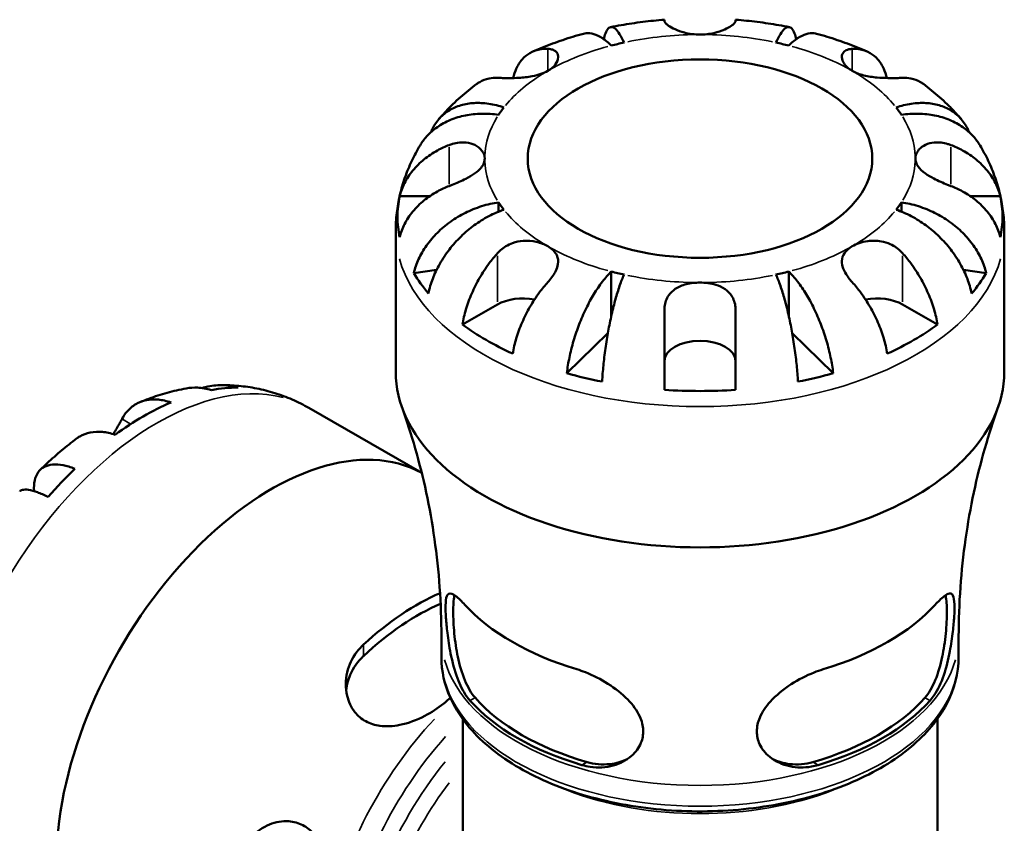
# Model space of a CAD drawing. Header units: inches. Extents: x 0.1 to 36.2, y -4.8 to 24.8.
# Tile 12 of 12: x 30.6 to 33.6, y 22.4 to 24.8. Entities that reach past the tile are written whole.
import ezdxf

# ---------------------------------------------------------------- set-up
doc = ezdxf.new("R2010")
doc.units = ezdxf.units.IN
doc.header["$MEASUREMENT"] = 0
doc.layers.add('Visible (ANSI)', color=7, linetype='Continuous', lineweight=50)
doc.layers.add('Visible Narrow (ANSI)', color=7, linetype='Continuous', lineweight=35)

msp = doc.modelspace()

# ---------------------------------------------------------------- linework, layer by layer
at = {"layer": 'Visible (ANSI)'}
for p, q in [((32.5925, 24.8401), (32.5925, 24.8443)), ((32.8088, 24.8443), (32.8088, 24.8401)), ((31.7875, 24.3076), (31.8785, 24.3076)), ((33.5228, 24.3076), (33.6138, 24.3076)), ((32.0882, 24.2892), (32.0882, 24.261)), ((33.3131, 24.2892), (33.3131, 24.261)), ((31.7756, 23.7732), (31.7756, 24.2011)), ((33.6256, 23.7732), (33.6256, 24.2011)), ((31.8999, 24.0842), (31.8306, 24.0739)), ((32.431, 24.0788), (32.431, 23.9441)), ((32.9703, 24.0788), (32.9703, 23.9441)), ((33.5707, 24.0739), (33.5014, 24.0842)), ((31.9785, 23.9175), (32.0848, 23.9788)), ((33.3165, 23.9788), (33.4228, 23.9175)), ((32.5925, 23.7195), (32.5925, 23.9617)), ((32.8088, 23.9617), (32.8088, 23.7195)), ((32.4205, 23.8916), (32.2959, 23.7699)), ((33.1054, 23.7699), (32.9808, 23.8916)), ((31.5119, 23.6643), (31.8546, 23.4669)), ((31.9144, 22.9068), (31.9144, 22.9698)), ((33.4869, 22.9068), (33.4869, 22.9698)), ((31.9791, 22.3294), (31.9791, 22.7191)), ((33.4221, 22.3294), (33.4221, 22.7191))]:
    msp.add_line(p, q, dxfattribs=at)
for centre, major_axis, ratio, start_param, end_param in [((32.7006, 24.4222), (-0.6545, 0), 0.575862, 5.073083, 5.137094), ((32.7006, 24.4222), (-0.6545, 0), 0.575862, 4.287684, 4.351695), ((32.7006, 24.4222), (-0.6545, 0), 0.575862, 5.858481, 5.922492), ((32.7006, 24.4222), (0.6545, 0), 0.575862, 0.360694, 0.424705), ((32.7006, 24.2453), (-0.9195, 0), 0.575862, 6.165256, 6.401115), ((32.7006, 24.2453), (0.9195, 0), 0.575862, 6.165256, 6.401115), ((32.7006, 24.4222), (-0.6545, 0), 0.575862, 0.360694, 0.424705), ((32.7006, 24.4222), (0.6545, 0), 0.575862, 5.858481, 5.922492), ((32.7006, 24.2453), (-0.9195, 0), 0.575862, 0.329604, 0.455794), ((32.7006, 24.4222), (0.6545, 0), 0.575862, 4.287684, 4.351695), ((32.7006, 24.4222), (0.6545, 0), 0.575862, 5.073083, 5.137094), ((32.7006, 24.2453), (0.9195, 0), 0.575862, 5.827392, 5.953581), ((32.1613, 23.9347), (0.1082, 0), 0.575862, 1.23108, 2.356194), ((33.24, 23.9347), (0.1082, 0), 0.575862, 0.785398, 1.910513), ((32.7006, 24.2453), (-0.9195, 0), 0.575862, 0.667469, 0.903327), ((32.7006, 24.2453), (-0.9195, 0), 0.575862, 2.238265, 2.474124), ((32.7006, 23.8061), (-0.1082, 0), 0.575862, 3.141593, 6.283185), ((32.7006, 23.7732), (-0.925, 0), 0.575862, 0, 3.141593), ((32.7006, 24.2453), (-0.9195, 0), 0.575862, 1.115003, 1.241192), ((32.7006, 24.2453), (-0.9195, 0), 0.575862, 1.900401, 2.02659), ((31.0077, 22.8872), (0.4586, 0.7963), 0.578093, 0.323078, 0.458452), ((32.7006, 24.2453), (-0.9195, 0), 0.575862, 1.452867, 1.688726), ((31.0077, 22.8872), (-0.4586, -0.7963), 0.578093, 3.793641, 4.056473), ((31.3987, 22.6621), (0.4616, 0.8016), 0.578093, 0.012158, 3.34209), ((31.0077, 22.8872), (-0.4586, -0.7963), 0.578093, 4.250069, 4.385443), ((31.8406, 22.4076), (0.4022, 0.6983), 0.578093, 0.660847, 1.073406), ((31.8406, 22.4076), (0.3819, 0.6632), 0.578093, 0.650975, 1.089256), ((32.7006, 23.2816), (0.8068, 0), 0.575862, 3.623823, 4.230159), ((32.7006, 23.2816), (0.8068, 0), 0.575862, 5.194619, 5.800955), ((32.0998, 22.2584), (-0.3924, -0.6814), 0.578093, 4.213578, 4.222438), ((32.7006, 22.9819), (-0.7653, 0), 0.575862, 0.465224, 1.105573), ((32.7006, 22.9819), (-0.7653, 0), 0.575862, 2.03602, 2.676369), ((32.7006, 22.9819), (-0.7863, 0), 0.575862, 0.474057, 1.09674), ((32.7006, 22.9819), (-0.7863, 0), 0.575862, 2.044853, 2.667536)]:
    msp.add_ellipse(centre, major_axis=major_axis, ratio=ratio, start_param=start_param, end_param=end_param, dxfattribs=at)
msp.add_ellipse((32.7006, 24.4222), major_axis=(0.5236, 0), ratio=0.575862, dxfattribs=at)
for points, knots in [([(32.5925, 24.8443), (32.5814, 24.8435), (32.5704, 24.8425), (32.5484, 24.8402), (32.5374, 24.839), (32.5155, 24.8362), (32.5046, 24.8347), (32.4829, 24.8314), (32.472, 24.8296), (32.4504, 24.8258), (32.4397, 24.8238), (32.4289, 24.8216)], [2.4899594, 2.4899594, 2.4899594, 2.4899594, 2.5310657, 2.5310657, 2.572172, 2.572172, 2.6132783, 2.6132783, 2.6543846, 2.6543846, 2.6954909, 2.6954909, 2.6954909, 2.6954909]), ([(32.9724, 24.8216), (32.9616, 24.8238), (32.9509, 24.8258), (32.9293, 24.8296), (32.9184, 24.8314), (32.8967, 24.8347), (32.8858, 24.8362), (32.8639, 24.839), (32.8529, 24.8402), (32.8309, 24.8425), (32.8199, 24.8435), (32.8088, 24.8443)], [2.016898, 2.016898, 2.016898, 2.016898, 2.0580044, 2.0580044, 2.0991107, 2.0991107, 2.140217, 2.140217, 2.1813233, 2.1813233, 2.2224296, 2.2224296, 2.2224296, 2.2224296]), ([(32.4081, 24.7849), (32.4095, 24.7914), (32.4112, 24.7974), (32.4156, 24.8092), (32.4186, 24.8141), (32.4245, 24.8202), (32.428, 24.822), (32.4356, 24.8216), (32.4397, 24.8195), (32.4474, 24.8127), (32.4519, 24.8073), (32.4608, 24.7931), (32.4654, 24.7842), (32.4697, 24.7749)], [0.2861255, 0.2861255, 0.2861255, 0.2861255, 0.381276, 0.381276, 0.5084936, 0.5084936, 0.6360304, 0.6360304, 0.7635673, 0.7635673, 0.8915914, 0.8915914, 1.0196155, 1.0196155, 1.0196155, 1.0196155]), ([(32.7006, 24.7991), (32.6927, 24.7991), (32.6848, 24.7996), (32.6687, 24.8017), (32.6607, 24.8033), (32.6425, 24.808), (32.6329, 24.8115), (32.6167, 24.8188), (32.6102, 24.8225), (32.6016, 24.8284), (32.5988, 24.8307), (32.5947, 24.8348), (32.5935, 24.8366), (32.5926, 24.8389), (32.5925, 24.8395), (32.5925, 24.8401)], [0, 0, 0, 0, 0.0605809, 0.0605809, 0.1253161, 0.1253161, 0.2148329, 0.2148329, 0.2996129, 0.2996129, 0.3587788, 0.3587788, 0.416121, 0.416121, 0.4421601, 0.4421601, 0.4421601, 0.4421601]), ([(32.8088, 24.8401), (32.8088, 24.8395), (32.8087, 24.8387), (32.8077, 24.8364), (32.8063, 24.8345), (32.8021, 24.8304), (32.7992, 24.828), (32.7904, 24.8221), (32.7838, 24.8184), (32.7663, 24.8106), (32.7549, 24.8066), (32.7291, 24.8008), (32.715, 24.7991), (32.7006, 24.7991)], [-0.4426933, -0.4426933, -0.4426933, -0.4426933, -0.4134358, -0.4134358, -0.356428, -0.356428, -0.2966362, -0.2966362, -0.2128548, -0.2128548, -0.1090118, -0.1090118, 0, 0, 0, 0]), ([(32.9316, 24.7749), (32.9359, 24.7842), (32.9404, 24.7931), (32.9494, 24.8073), (32.9539, 24.8127), (32.9616, 24.8195), (32.9657, 24.8216), (32.9733, 24.822), (32.9768, 24.8202), (32.9827, 24.8141), (32.9857, 24.8092), (32.9901, 24.7974), (32.9918, 24.7914), (32.9932, 24.7849)], [3.0637484, 3.0637484, 3.0637484, 3.0637484, 3.1917725, 3.1917725, 3.3197966, 3.3197966, 3.4473335, 3.4473335, 3.5748703, 3.5748703, 3.7020879, 3.7020879, 3.7972384, 3.7972384, 3.7972384, 3.7972384]), ([(32.3461, 24.8018), (32.3355, 24.7989), (32.3249, 24.7958), (32.304, 24.7894), (32.2936, 24.786), (32.2729, 24.7791), (32.2626, 24.7754), (32.2423, 24.7679), (32.2321, 24.764), (32.2121, 24.7558), (32.2021, 24.7516), (32.1923, 24.7473)], [2.8027822, 2.8027822, 2.8027822, 2.8027822, 2.8445316, 2.8445316, 2.886281, 2.886281, 2.9280304, 2.9280304, 2.9697798, 2.9697798, 3.0115292, 3.0115292, 3.0115292, 3.0115292]), ([(32.431, 24.7656), (32.4224, 24.774), (32.4131, 24.7817), (32.3949, 24.7938), (32.3859, 24.798), (32.3702, 24.8029), (32.362, 24.804), (32.3514, 24.803), (32.3487, 24.8025), (32.3461, 24.8018)], [3.0637484, 3.0637484, 3.0637484, 3.0637484, 3.1917725, 3.1917725, 3.3197966, 3.3197966, 3.4473335, 3.4473335, 3.4937928, 3.4937928, 3.4937928, 3.4937928]), ([(33.0552, 24.8018), (33.0526, 24.8025), (33.0499, 24.803), (33.0393, 24.804), (33.0311, 24.8029), (33.0154, 24.798), (33.0064, 24.7938), (32.9882, 24.7817), (32.9789, 24.774), (32.9703, 24.7656)], [0.5895711, 0.5895711, 0.5895711, 0.5895711, 0.6360304, 0.6360304, 0.7635673, 0.7635673, 0.8915914, 0.8915914, 1.0196155, 1.0196155, 1.0196155, 1.0196155]), ([(33.209, 24.7473), (33.1992, 24.7516), (33.1892, 24.7558), (33.1692, 24.764), (33.159, 24.7679), (33.1387, 24.7754), (33.1284, 24.7791), (33.1077, 24.786), (33.0973, 24.7894), (33.0764, 24.7958), (33.0658, 24.7989), (33.0552, 24.8018)], [1.7008598, 1.7008598, 1.7008598, 1.7008598, 1.7426092, 1.7426092, 1.7843586, 1.7843586, 1.826108, 1.826108, 1.8678574, 1.8678574, 1.9096068, 1.9096068, 1.9096068, 1.9096068]), ([(32.1327, 24.667), (32.1352, 24.6775), (32.1384, 24.687), (32.1467, 24.7052), (32.1527, 24.715), (32.1671, 24.7314), (32.1754, 24.7381), (32.1922, 24.7478), (32.2022, 24.7516), (32.221, 24.7552), (32.2295, 24.7558), (32.2378, 24.7555)], [0.1495119, 0.1495119, 0.1495119, 0.1495119, 0.2536482, 0.2536482, 0.3809202, 0.3809202, 0.5081921, 0.5081921, 0.6362254, 0.6362254, 0.7316612, 0.7316612, 0.7316612, 0.7316612]), ([(32.2378, 24.7555), (32.2407, 24.7554), (32.2434, 24.7552), (32.25, 24.754), (32.2536, 24.7528), (32.2602, 24.7494), (32.263, 24.7472), (32.2682, 24.7404), (32.2697, 24.7354), (32.2693, 24.7233), (32.2665, 24.716), (32.2559, 24.7015), (32.2479, 24.6946), (32.2378, 24.6887)], [-0.4398235, -0.4398235, -0.4398235, -0.4398235, -0.4063078, -0.4063078, -0.353671, -0.353671, -0.2963084, -0.2963084, -0.2119376, -0.2119376, -0.1088504, -0.1088504, 0, 0, 0, 0]), ([(33.1635, 24.6887), (33.1573, 24.6923), (33.152, 24.6962), (33.1427, 24.7049), (33.139, 24.7097), (33.1324, 24.7218), (33.131, 24.729), (33.1331, 24.7401), (33.1354, 24.7442), (33.1426, 24.7507), (33.1474, 24.7529), (33.1563, 24.755), (33.1598, 24.7554), (33.1635, 24.7555)], [0, 0, 0, 0, 0.06597, 0.06597, 0.1359358, 0.1359358, 0.2409878, 0.2409878, 0.3202403, 0.3202403, 0.3982759, 0.3982759, 0.4425376, 0.4425376, 0.4425376, 0.4425376]), ([(33.1635, 24.7555), (33.1718, 24.7558), (33.1803, 24.7552), (33.1991, 24.7516), (33.2091, 24.7478), (33.2259, 24.7381), (33.2342, 24.7314), (33.2486, 24.715), (33.2546, 24.7052), (33.2629, 24.687), (33.2661, 24.6775), (33.2686, 24.667)], [3.3710401, 3.3710401, 3.3710401, 3.3710401, 3.4664759, 3.4664759, 3.5945092, 3.5945092, 3.7217811, 3.7217811, 3.849053, 3.849053, 3.9531894, 3.9531894, 3.9531894, 3.9531894]), ([(32.0848, 24.6674), (32.0765, 24.6677), (32.068, 24.6671), (32.0492, 24.6635), (32.0392, 24.6597), (32.0278, 24.6531), (32.0248, 24.6511), (32.0218, 24.649)], [3.3710416, 3.3710416, 3.3710416, 3.3710416, 3.4664774, 3.4664774, 3.5945107, 3.5945107, 3.6399791, 3.6399791, 3.6399791, 3.6399791]), ([(32.2378, 24.6887), (32.2316, 24.6851), (32.2246, 24.682), (32.2088, 24.6765), (32.1999, 24.6742), (32.1772, 24.6699), (32.1632, 24.6685), (32.14, 24.6672), (32.1309, 24.6669), (32.1159, 24.6668), (32.1099, 24.6669), (32.0983, 24.6671), (32.0929, 24.6672), (32.0869, 24.6674), (32.0859, 24.6674), (32.0848, 24.6674)], [-1.9083114, -1.9083114, -1.9083114, -1.9083114, -1.8410665, -1.8410665, -1.767715, -1.767715, -1.6603296, -1.6603296, -1.5872685, -1.5872685, -1.5326102, -1.5326102, -1.476028, -1.476028, -1.4636078, -1.4636078, -1.4636078, -1.4636078]), ([(33.3165, 24.6674), (33.3108, 24.6672), (33.3045, 24.6671), (33.2895, 24.6668), (33.2808, 24.6668), (33.2612, 24.6672), (33.2505, 24.6676), (33.2256, 24.6698), (33.2118, 24.6718), (33.1856, 24.6783), (33.1736, 24.6829), (33.1635, 24.6887)], [-0.4427567, -0.4427567, -0.4427567, -0.4427567, -0.3756506, -0.3756506, -0.2995234, -0.2995234, -0.2159093, -0.2159093, -0.1090873, -0.1090873, 0, 0, 0, 0]), ([(33.3795, 24.649), (33.3765, 24.6511), (33.3735, 24.6531), (33.3621, 24.6597), (33.3521, 24.6635), (33.3333, 24.6671), (33.3248, 24.6677), (33.3165, 24.6674)], [0.4627237, 0.4627237, 0.4627237, 0.4627237, 0.5081921, 0.5081921, 0.6362254, 0.6362254, 0.7316612, 0.7316612, 0.7316612, 0.7316612]), ([(32.0218, 24.649), (32.0134, 24.6427), (32.005, 24.6362), (31.9886, 24.6229), (31.9805, 24.6161), (31.9647, 24.602), (31.9569, 24.5948), (31.9416, 24.58), (31.9341, 24.5724), (31.9195, 24.5567), (31.9124, 24.5487), (31.9054, 24.5405)], [3.267928, 3.267928, 3.267928, 3.267928, 3.309193, 3.309193, 3.350458, 3.350458, 3.391723, 3.391723, 3.432988, 3.432988, 3.474253, 3.474253, 3.474253, 3.474253]), ([(33.4959, 24.5405), (33.4889, 24.5487), (33.4818, 24.5567), (33.4672, 24.5724), (33.4597, 24.58), (33.4444, 24.5948), (33.4366, 24.602), (33.4208, 24.6161), (33.4127, 24.6229), (33.3963, 24.6362), (33.3879, 24.6427), (33.3795, 24.649)], [1.238136, 1.238136, 1.238136, 1.238136, 1.279401, 1.279401, 1.320666, 1.320666, 1.361931, 1.361931, 1.403196, 1.403196, 1.444461, 1.444461, 1.444461, 1.444461]), ([(31.8827, 24.5027), (31.8843, 24.5067), (31.8861, 24.5106), (31.8935, 24.525), (31.9009, 24.5358), (31.9183, 24.5546), (31.9284, 24.5626), (31.9488, 24.575), (31.961, 24.5805), (31.9871, 24.5882), (32.0012, 24.5904), (32.0279, 24.5918), (32.043, 24.5911), (32.074, 24.5865), (32.0898, 24.5824), (32.1043, 24.5775)], [0.2107058, 0.2107058, 0.2107058, 0.2107058, 0.2540584, 0.2540584, 0.381276, 0.381276, 0.5084936, 0.5084936, 0.6360304, 0.6360304, 0.7635673, 0.7635673, 0.8915914, 0.8915914, 1.0196155, 1.0196155, 1.0196155, 1.0196155]), ([(33.297, 24.5775), (33.3115, 24.5824), (33.3273, 24.5865), (33.3583, 24.5911), (33.3734, 24.5918), (33.4001, 24.5904), (33.4142, 24.5882), (33.4403, 24.5805), (33.4525, 24.575), (33.4729, 24.5626), (33.483, 24.5546), (33.5004, 24.5358), (33.5078, 24.525), (33.5152, 24.5106), (33.517, 24.5067), (33.5186, 24.5027)], [3.0637481, 3.0637481, 3.0637481, 3.0637481, 3.1917723, 3.1917723, 3.3197964, 3.3197964, 3.4473332, 3.4473332, 3.57487, 3.57487, 3.7020877, 3.7020877, 3.8293053, 3.8293053, 3.8726578, 3.8726578, 3.8726578, 3.8726578]), ([(32.0882, 24.5552), (32.072, 24.5577), (32.0542, 24.559), (32.0194, 24.5583), (32.0024, 24.5564), (31.9724, 24.5504), (31.9566, 24.5458), (31.9272, 24.5336), (31.9136, 24.526), (31.8907, 24.5101), (31.8793, 24.5003), (31.8618, 24.4809), (31.855, 24.4716), (31.8495, 24.4624)], [3.0637481, 3.0637481, 3.0637481, 3.0637481, 3.1917723, 3.1917723, 3.3197964, 3.3197964, 3.4473332, 3.4473332, 3.57487, 3.57487, 3.7020877, 3.7020877, 3.8020397, 3.8020397, 3.8020397, 3.8020397]), ([(33.5518, 24.4624), (33.5463, 24.4716), (33.5395, 24.4809), (33.522, 24.5003), (33.5106, 24.5101), (33.4877, 24.526), (33.4741, 24.5336), (33.4447, 24.5458), (33.4289, 24.5504), (33.3989, 24.5564), (33.3819, 24.5583), (33.3471, 24.559), (33.3293, 24.5577), (33.3131, 24.5552)], [0.2813239, 0.2813239, 0.2813239, 0.2813239, 0.381276, 0.381276, 0.5084936, 0.5084936, 0.6360304, 0.6360304, 0.7635673, 0.7635673, 0.8915914, 0.8915914, 1.0196155, 1.0196155, 1.0196155, 1.0196155]), ([(31.8495, 24.4624), (31.8404, 24.4472), (31.832, 24.4314), (31.8166, 24.3988), (31.8097, 24.3821), (31.7977, 24.3476), (31.7925, 24.3299), (31.7842, 24.2939), (31.781, 24.2755), (31.7767, 24.2385), (31.7756, 24.2198), (31.7756, 24.2011)], [3.5957294, 3.5957294, 3.5957294, 3.5957294, 3.6619817, 3.6619817, 3.728234, 3.728234, 3.7944863, 3.7944863, 3.8607385, 3.8607385, 3.9269908, 3.9269908, 3.9269908, 3.9269908]), ([(31.7875, 24.3076), (31.7911, 24.3217), (31.7964, 24.3355), (31.809, 24.3604), (31.8175, 24.3736), (31.8378, 24.3983), (31.8496, 24.4098), (31.8734, 24.4291), (31.8875, 24.4388), (31.9142, 24.4532), (31.9261, 24.4587), (31.9379, 24.4632)], [0.1303408, 0.1303408, 0.1303408, 0.1303408, 0.2536482, 0.2536482, 0.3809202, 0.3809202, 0.5081921, 0.5081921, 0.6362254, 0.6362254, 0.7316612, 0.7316612, 0.7316612, 0.7316612]), ([(31.9379, 24.4632), (31.9414, 24.4646), (31.9449, 24.4657), (31.9553, 24.4688), (31.9622, 24.4701), (31.9761, 24.4716), (31.9831, 24.4716), (31.9993, 24.4699), (32.008, 24.4674), (32.025, 24.4593), (32.0325, 24.4531), (32.0433, 24.4386), (32.0461, 24.4305), (32.0461, 24.4222)], [-0.4426933, -0.4426933, -0.4426933, -0.4426933, -0.4134358, -0.4134358, -0.356428, -0.356428, -0.2966362, -0.2966362, -0.2128548, -0.2128548, -0.1090118, -0.1090118, 0, 0, 0, 0]), ([(33.3552, 24.4222), (33.3552, 24.4268), (33.3561, 24.4314), (33.3596, 24.4406), (33.3625, 24.4451), (33.3714, 24.4552), (33.3782, 24.4603), (33.3942, 24.4677), (33.403, 24.4701), (33.4193, 24.4716), (33.4262, 24.4715), (33.4402, 24.4699), (33.4471, 24.4685), (33.4572, 24.4655), (33.4603, 24.4644), (33.4634, 24.4632)], [0, 0, 0, 0, 0.0605809, 0.0605809, 0.1253161, 0.1253161, 0.2148329, 0.2148329, 0.2996129, 0.2996129, 0.3587788, 0.3587788, 0.416121, 0.416121, 0.4421601, 0.4421601, 0.4421601, 0.4421601]), ([(33.4634, 24.4632), (33.4752, 24.4587), (33.4871, 24.4532), (33.5138, 24.4388), (33.5279, 24.4291), (33.5517, 24.4098), (33.5635, 24.3983), (33.5838, 24.3736), (33.5923, 24.3604), (33.6049, 24.3355), (33.6102, 24.3217), (33.6138, 24.3076)], [3.3710417, 3.3710417, 3.3710417, 3.3710417, 3.4664774, 3.4664774, 3.5945107, 3.5945107, 3.7217827, 3.7217827, 3.8490546, 3.8490546, 3.972362, 3.972362, 3.972362, 3.972362]), ([(33.6256, 24.2011), (33.6256, 24.2198), (33.6246, 24.2385), (33.6203, 24.2755), (33.6171, 24.2939), (33.6088, 24.3299), (33.6036, 24.3476), (33.5916, 24.3821), (33.5847, 24.3988), (33.5693, 24.4314), (33.5609, 24.4472), (33.5518, 24.4624)], [0.7853982, 0.7853982, 0.7853982, 0.7853982, 0.8516504, 0.8516504, 0.9179027, 0.9179027, 0.984155, 0.984155, 1.0504073, 1.0504073, 1.1166596, 1.1166596, 1.1166596, 1.1166596]), ([(32.0461, 24.4222), (32.0461, 24.4176), (32.0452, 24.4131), (32.0417, 24.4038), (32.0388, 24.3991), (32.0299, 24.3883), (32.0231, 24.3823), (32.0071, 24.3711), (31.9983, 24.3659), (31.982, 24.3575), (31.9751, 24.3542), (31.9611, 24.348), (31.9542, 24.345), (31.9441, 24.341), (31.941, 24.3398), (31.9379, 24.3386)], [0, 0, 0, 0, 0.0605809, 0.0605809, 0.1253161, 0.1253161, 0.2148329, 0.2148329, 0.2996129, 0.2996129, 0.3587788, 0.3587788, 0.416121, 0.416121, 0.4421601, 0.4421601, 0.4421601, 0.4421601]), ([(33.4634, 24.3386), (33.4599, 24.3399), (33.4564, 24.3413), (33.446, 24.3455), (33.4391, 24.3484), (33.4252, 24.3547), (33.4182, 24.3581), (33.402, 24.3665), (33.3933, 24.3716), (33.3763, 24.3837), (33.3688, 24.3907), (33.358, 24.4059), (33.3552, 24.414), (33.3552, 24.4222)], [-0.4426933, -0.4426933, -0.4426933, -0.4426933, -0.4134358, -0.4134358, -0.356428, -0.356428, -0.2966362, -0.2966362, -0.2128548, -0.2128548, -0.1090118, -0.1090118, 0, 0, 0, 0]), ([(31.9379, 24.3386), (31.9261, 24.3341), (31.9142, 24.3286), (31.8875, 24.3142), (31.8734, 24.3045), (31.8496, 24.2852), (31.8378, 24.2737), (31.8175, 24.249), (31.809, 24.2358), (31.7964, 24.2109), (31.7911, 24.1971), (31.7875, 24.183)], [3.3710401, 3.3710401, 3.3710401, 3.3710401, 3.4664759, 3.4664759, 3.5945092, 3.5945092, 3.7217811, 3.7217811, 3.849053, 3.849053, 3.9723605, 3.9723605, 3.9723605, 3.9723605]), ([(33.6138, 24.183), (33.6102, 24.1971), (33.6049, 24.2109), (33.5923, 24.2358), (33.5838, 24.249), (33.5635, 24.2737), (33.5517, 24.2852), (33.5279, 24.3045), (33.5138, 24.3142), (33.4871, 24.3286), (33.4752, 24.3341), (33.4634, 24.3386)], [0.1303408, 0.1303408, 0.1303408, 0.1303408, 0.2536482, 0.2536482, 0.3809202, 0.3809202, 0.5081921, 0.5081921, 0.6362254, 0.6362254, 0.7316612, 0.7316612, 0.7316612, 0.7316612]), ([(31.8306, 24.0739), (31.834, 24.0886), (31.8392, 24.1032), (31.8514, 24.1299), (31.8597, 24.1444), (31.8793, 24.1721), (31.8907, 24.1852), (31.9136, 24.208), (31.9272, 24.2196), (31.9566, 24.2405), (31.9724, 24.2498), (32.0024, 24.2648), (32.0194, 24.2718), (32.0542, 24.2828), (32.072, 24.2868), (32.0882, 24.2892)], [0.1303364, 0.1303364, 0.1303364, 0.1303364, 0.2540584, 0.2540584, 0.381276, 0.381276, 0.5084936, 0.5084936, 0.6360304, 0.6360304, 0.7635673, 0.7635673, 0.8915914, 0.8915914, 1.0196155, 1.0196155, 1.0196155, 1.0196155]), ([(33.3131, 24.2892), (33.3293, 24.2868), (33.3471, 24.2828), (33.3819, 24.2718), (33.3989, 24.2648), (33.4289, 24.2498), (33.4447, 24.2405), (33.4741, 24.2196), (33.4877, 24.208), (33.5106, 24.1852), (33.522, 24.1721), (33.5416, 24.1444), (33.5499, 24.1299), (33.5621, 24.1032), (33.5672, 24.0886), (33.5707, 24.0739)], [3.0637484, 3.0637484, 3.0637484, 3.0637484, 3.1917725, 3.1917725, 3.3197966, 3.3197966, 3.4473335, 3.4473335, 3.5748703, 3.5748703, 3.7020879, 3.7020879, 3.8293055, 3.8293055, 3.9530275, 3.9530275, 3.9530275, 3.9530275]), ([(32.1043, 24.2669), (32.0898, 24.262), (32.074, 24.2553), (32.043, 24.239), (32.0279, 24.2293), (32.0012, 24.2098), (31.9871, 24.1981), (31.961, 24.1727), (31.9488, 24.159), (31.9284, 24.1327), (31.9183, 24.1178), (31.9009, 24.0872), (31.8935, 24.0714), (31.8826, 24.0429), (31.878, 24.0275), (31.875, 24.0122)], [3.0637484, 3.0637484, 3.0637484, 3.0637484, 3.1917725, 3.1917725, 3.3197966, 3.3197966, 3.4473335, 3.4473335, 3.5748703, 3.5748703, 3.7020879, 3.7020879, 3.8293055, 3.8293055, 3.9530275, 3.9530275, 3.9530275, 3.9530275]), ([(33.5263, 24.0122), (33.5233, 24.0275), (33.5186, 24.0429), (33.5078, 24.0714), (33.5004, 24.0872), (33.483, 24.1178), (33.4729, 24.1327), (33.4525, 24.159), (33.4403, 24.1727), (33.4142, 24.1981), (33.4001, 24.2098), (33.3734, 24.2293), (33.3583, 24.239), (33.3273, 24.2553), (33.3115, 24.262), (33.297, 24.2669)], [0.1303364, 0.1303364, 0.1303364, 0.1303364, 0.2540584, 0.2540584, 0.381276, 0.381276, 0.5084936, 0.5084936, 0.6360304, 0.6360304, 0.7635673, 0.7635673, 0.8915914, 0.8915914, 1.0196155, 1.0196155, 1.0196155, 1.0196155]), ([(32.0848, 24.1344), (32.0877, 24.1376), (32.0907, 24.1406), (32.099, 24.148), (32.1045, 24.1521), (32.1167, 24.1595), (32.1235, 24.1628), (32.1411, 24.1691), (32.152, 24.1713), (32.1766, 24.1731), (32.19, 24.1719), (32.2157, 24.1662), (32.2277, 24.1615), (32.2378, 24.1557)], [-0.4398235, -0.4398235, -0.4398235, -0.4398235, -0.4063078, -0.4063078, -0.353671, -0.353671, -0.2963084, -0.2963084, -0.2119376, -0.2119376, -0.1088504, -0.1088504, 0, 0, 0, 0]), ([(32.2378, 24.1557), (32.2441, 24.1521), (32.2495, 24.1481), (32.259, 24.1389), (32.2628, 24.1338), (32.2693, 24.12), (32.2704, 24.1112), (32.2678, 24.0951), (32.2656, 24.0883), (32.2598, 24.0762), (32.2567, 24.071), (32.2495, 24.0604), (32.2454, 24.055), (32.2399, 24.0486), (32.2389, 24.0474), (32.2378, 24.0463)], [-1.9083114, -1.9083114, -1.9083114, -1.9083114, -1.8410665, -1.8410665, -1.767715, -1.767715, -1.6603296, -1.6603296, -1.5872685, -1.5872685, -1.5326102, -1.5326102, -1.476028, -1.476028, -1.4636078, -1.4636078, -1.4636078, -1.4636078]), ([(33.1635, 24.0463), (33.1606, 24.0495), (33.1579, 24.0527), (33.1513, 24.0611), (33.1477, 24.0662), (33.1411, 24.0769), (33.1383, 24.0825), (33.1331, 24.0959), (33.1316, 24.1036), (33.132, 24.1197), (33.1348, 24.1278), (33.1454, 24.143), (33.1534, 24.1499), (33.1635, 24.1557)], [-0.4398235, -0.4398235, -0.4398235, -0.4398235, -0.4063078, -0.4063078, -0.353671, -0.353671, -0.2963084, -0.2963084, -0.2119376, -0.2119376, -0.1088504, -0.1088504, 0, 0, 0, 0]), ([(33.1635, 24.1557), (33.1697, 24.1593), (33.1767, 24.1624), (33.1925, 24.1678), (33.2014, 24.17), (33.2241, 24.173), (33.2381, 24.1729), (33.2613, 24.1687), (33.2704, 24.1659), (33.2854, 24.1591), (33.2914, 24.1556), (33.303, 24.1475), (33.3084, 24.1429), (33.3144, 24.1367), (33.3154, 24.1355), (33.3165, 24.1344)], [-1.9083114, -1.9083114, -1.9083114, -1.9083114, -1.8410665, -1.8410665, -1.767715, -1.767715, -1.6603296, -1.6603296, -1.5872685, -1.5872685, -1.5326102, -1.5326102, -1.476028, -1.476028, -1.4636078, -1.4636078, -1.4636078, -1.4636078]), ([(31.9785, 23.9175), (31.981, 23.9331), (31.9847, 23.9491), (31.9937, 23.9791), (31.9997, 23.9958), (32.0141, 24.0288), (32.0224, 24.045), (32.0392, 24.074), (32.0492, 24.0894), (32.068, 24.1147), (32.0765, 24.1251), (32.0848, 24.1344)], [0.1303408, 0.1303408, 0.1303408, 0.1303408, 0.2536482, 0.2536482, 0.3809202, 0.3809202, 0.5081921, 0.5081921, 0.6362254, 0.6362254, 0.7316612, 0.7316612, 0.7316612, 0.7316612]), ([(33.3165, 24.1344), (33.3248, 24.1251), (33.3333, 24.1147), (33.3521, 24.0894), (33.3621, 24.074), (33.3789, 24.045), (33.3872, 24.0288), (33.4016, 23.9958), (33.4076, 23.9791), (33.4166, 23.9491), (33.4203, 23.9331), (33.4228, 23.9175)], [3.3710401, 3.3710401, 3.3710401, 3.3710401, 3.4664759, 3.4664759, 3.5945092, 3.5945092, 3.7217811, 3.7217811, 3.849053, 3.849053, 3.9723605, 3.9723605, 3.9723605, 3.9723605]), ([(32.2959, 23.7699), (32.2977, 23.7858), (32.3004, 23.8023), (32.3068, 23.8334), (32.3111, 23.8509), (32.3214, 23.8857), (32.3274, 23.903), (32.3394, 23.934), (32.3465, 23.9506), (32.362, 23.9823), (32.3702, 23.9973), (32.3859, 24.0231), (32.3949, 24.0363), (32.4131, 24.06), (32.4224, 24.0704), (32.431, 24.0788)], [0.1303364, 0.1303364, 0.1303364, 0.1303364, 0.2540584, 0.2540584, 0.381276, 0.381276, 0.5084936, 0.5084936, 0.6360304, 0.6360304, 0.7635673, 0.7635673, 0.8915914, 0.8915914, 1.0196155, 1.0196155, 1.0196155, 1.0196155]), ([(32.4697, 24.0696), (32.4654, 24.0602), (32.4608, 24.0486), (32.4519, 24.0227), (32.4474, 24.0085), (32.4397, 23.9807), (32.4356, 23.9647), (32.428, 23.9312), (32.4245, 23.9137), (32.4186, 23.8812), (32.4156, 23.8632), (32.4105, 23.8272), (32.4084, 23.8092), (32.4053, 23.7773), (32.4039, 23.7605), (32.403, 23.7443)], [3.0637481, 3.0637481, 3.0637481, 3.0637481, 3.1917723, 3.1917723, 3.3197964, 3.3197964, 3.4473332, 3.4473332, 3.57487, 3.57487, 3.7020877, 3.7020877, 3.8293053, 3.8293053, 3.9530272, 3.9530272, 3.9530272, 3.9530272]), ([(32.9983, 23.7443), (32.9974, 23.7605), (32.996, 23.7773), (32.9929, 23.8092), (32.9908, 23.8272), (32.9857, 23.8632), (32.9827, 23.8812), (32.9768, 23.9137), (32.9733, 23.9312), (32.9657, 23.9647), (32.9616, 23.9807), (32.9539, 24.0085), (32.9494, 24.0227), (32.9404, 24.0486), (32.9359, 24.0602), (32.9316, 24.0696)], [0.1303364, 0.1303364, 0.1303364, 0.1303364, 0.2540584, 0.2540584, 0.381276, 0.381276, 0.5084936, 0.5084936, 0.6360304, 0.6360304, 0.7635673, 0.7635673, 0.8915914, 0.8915914, 1.0196155, 1.0196155, 1.0196155, 1.0196155]), ([(32.9703, 24.0788), (32.9789, 24.0704), (32.9882, 24.06), (33.0064, 24.0363), (33.0154, 24.0231), (33.0311, 23.9973), (33.0393, 23.9823), (33.0548, 23.9506), (33.0619, 23.934), (33.0739, 23.903), (33.0799, 23.8857), (33.0902, 23.8509), (33.0945, 23.8334), (33.1009, 23.8023), (33.1036, 23.7858), (33.1054, 23.7699)], [3.0637481, 3.0637481, 3.0637481, 3.0637481, 3.1917723, 3.1917723, 3.3197964, 3.3197964, 3.4473332, 3.4473332, 3.57487, 3.57487, 3.7020877, 3.7020877, 3.8293053, 3.8293053, 3.9530272, 3.9530272, 3.9530272, 3.9530272]), ([(32.2378, 24.0463), (32.2295, 24.037), (32.221, 24.0266), (32.2022, 24.0013), (32.1922, 23.9859), (32.1754, 23.9569), (32.1671, 23.9407), (32.1527, 23.9077), (32.1467, 23.8909), (32.1377, 23.861), (32.134, 23.845), (32.1315, 23.8294)], [3.3710401, 3.3710401, 3.3710401, 3.3710401, 3.4664759, 3.4664759, 3.5945092, 3.5945092, 3.7217811, 3.7217811, 3.849053, 3.849053, 3.9723605, 3.9723605, 3.9723605, 3.9723605]), ([(32.5925, 23.9617), (32.5925, 23.965), (32.5926, 23.9683), (32.5936, 23.9779), (32.595, 23.984), (32.5992, 23.9959), (32.6021, 24.0016), (32.6109, 24.0143), (32.6175, 24.0206), (32.635, 24.0324), (32.6464, 24.0372), (32.6722, 24.0437), (32.6863, 24.0453), (32.7006, 24.0453)], [-0.4426933, -0.4426933, -0.4426933, -0.4426933, -0.4134358, -0.4134358, -0.356428, -0.356428, -0.2966362, -0.2966362, -0.2128548, -0.2128548, -0.1090118, -0.1090118, 0, 0, 0, 0]), ([(32.7006, 24.0453), (32.7086, 24.0453), (32.7165, 24.0448), (32.7326, 24.0427), (32.7406, 24.041), (32.7588, 24.0355), (32.7684, 24.0311), (32.7846, 24.02), (32.7911, 24.0135), (32.7997, 24.0007), (32.8025, 23.995), (32.8066, 23.9831), (32.8078, 23.9769), (32.8087, 23.9676), (32.8088, 23.9647), (32.8088, 23.9617)], [0, 0, 0, 0, 0.0605809, 0.0605809, 0.1253161, 0.1253161, 0.2148329, 0.2148329, 0.2996129, 0.2996129, 0.3587788, 0.3587788, 0.416121, 0.416121, 0.4421601, 0.4421601, 0.4421601, 0.4421601]), ([(33.2698, 23.8294), (33.2673, 23.845), (33.2636, 23.861), (33.2546, 23.8909), (33.2486, 23.9077), (33.2342, 23.9407), (33.2259, 23.9569), (33.2091, 23.9859), (33.1991, 24.0013), (33.1803, 24.0266), (33.1718, 24.037), (33.1635, 24.0463)], [0.1303408, 0.1303408, 0.1303408, 0.1303408, 0.2536482, 0.2536482, 0.3809202, 0.3809202, 0.5081921, 0.5081921, 0.6362254, 0.6362254, 0.7316612, 0.7316612, 0.7316612, 0.7316612]), ([(30.998, 23.682), (31.007, 23.6857), (31.016, 23.6892), (31.0342, 23.6959), (31.0434, 23.699), (31.062, 23.705), (31.0713, 23.7078), (31.0902, 23.713), (31.0998, 23.7155), (31.119, 23.7199), (31.1288, 23.7219), (31.1386, 23.7237)], [0.1414902, 0.1414902, 0.1414902, 0.1414902, 0.1788364, 0.1788364, 0.2161826, 0.2161826, 0.2535288, 0.2535288, 0.290875, 0.290875, 0.3282212, 0.3282212, 0.3282212, 0.3282212]), ([(31.2152, 23.7187), (31.2008, 23.723), (31.1865, 23.7254), (31.1622, 23.7265), (31.1503, 23.7258), (31.1386, 23.7237)], [0.1450627, 0.1450627, 0.1450627, 0.1450627, 0.2827931, 0.2827931, 0.4011537, 0.4011537, 0.4011537, 0.4011537]), ([(31.1872, 23.7247), (31.193, 23.7265), (31.1989, 23.7281), (31.2207, 23.7328), (31.2369, 23.734), (31.2659, 23.7331), (31.2813, 23.7308), (31.2964, 23.7265)], [4.0682112, 4.0682112, 4.0682112, 4.0682112, 4.1208328, 4.1208328, 4.2624142, 4.2624142, 4.4001446, 4.4001446, 4.4001446, 4.4001446]), ([(31.2442, 23.7336), (31.2621, 23.7337), (31.2803, 23.733), (31.3166, 23.7296), (31.3349, 23.7271), (31.3714, 23.7199), (31.3896, 23.7153), (31.4256, 23.7042), (31.4434, 23.6976), (31.4783, 23.6824), (31.4954, 23.6738), (31.5119, 23.6643)], [0.4587444, 0.4587444, 0.4587444, 0.4587444, 0.5236884, 0.5236884, 0.5886324, 0.5886324, 0.6535764, 0.6535764, 0.7185204, 0.7185204, 0.7834645, 0.7834645, 0.7834645, 0.7834645]), ([(30.9435, 23.6309), (30.9478, 23.6389), (30.9529, 23.6465), (30.9667, 23.6626), (30.9759, 23.6702), (30.9946, 23.6811), (31.0056, 23.6855), (31.0294, 23.6903), (31.0421, 23.6907), (31.066, 23.6884), (31.0793, 23.6856), (31.0929, 23.6811)], [3.7718763, 3.7718763, 3.7718763, 3.7718763, 3.8754858, 3.8754858, 4.0182398, 4.0182398, 4.1598984, 4.1598984, 4.3015569, 4.3015569, 4.4385695, 4.4385695, 4.4385695, 4.4385695]), ([(31.9144, 22.9698), (31.9144, 23.0197), (31.9126, 23.0697), (31.9056, 23.1687), (31.9003, 23.2177), (31.8866, 23.314), (31.8782, 23.3613), (31.8585, 23.4532), (31.8473, 23.4979), (31.8226, 23.584), (31.8092, 23.6255), (31.7949, 23.6652)], [3.9269908, 3.9269908, 3.9269908, 3.9269908, 3.9678607, 3.9678607, 4.0087306, 4.0087306, 4.0496005, 4.0496005, 4.0904704, 4.0904704, 4.1313403, 4.1313403, 4.1313403, 4.1313403]), ([(33.6064, 23.6652), (33.5921, 23.6255), (33.5787, 23.584), (33.554, 23.4979), (33.5428, 23.4532), (33.5231, 23.3613), (33.5147, 23.314), (33.501, 23.2177), (33.4957, 23.1687), (33.4887, 23.0697), (33.4869, 23.0197), (33.4869, 22.9698)], [0.5810487, 0.5810487, 0.5810487, 0.5810487, 0.6219186, 0.6219186, 0.6627885, 0.6627885, 0.7036584, 0.7036584, 0.7445283, 0.7445283, 0.7853982, 0.7853982, 0.7853982, 0.7853982]), ([(30.9172, 23.5847), (30.919, 23.5877), (30.9207, 23.5906), (30.9256, 23.5988), (30.9285, 23.6038), (30.9338, 23.6131), (30.9361, 23.6173), (30.9402, 23.6247), (30.9419, 23.6279), (30.9435, 23.6309)], [0.3243254, 0.3243254, 0.3243254, 0.3243254, 0.3523339, 0.3523339, 0.4033426, 0.4033426, 0.4503677, 0.4503677, 0.4901207, 0.4901207, 0.4901207, 0.4901207]), ([(30.9226, 23.583), (30.909, 23.5876), (30.8957, 23.5904), (30.8719, 23.5926), (30.8591, 23.5922), (30.8353, 23.5874), (30.8243, 23.5831), (30.8119, 23.5758), (30.8087, 23.5737), (30.8056, 23.5714)], [0.1450696, 0.1450696, 0.1450696, 0.1450696, 0.2820822, 0.2820822, 0.4237407, 0.4237407, 0.5653993, 0.5653993, 0.6134475, 0.6134475, 0.6134475, 0.6134475]), ([(30.6949, 23.4763), (30.7019, 23.4832), (30.709, 23.4899), (30.7233, 23.5032), (30.7305, 23.5098), (30.7451, 23.5227), (30.7525, 23.529), (30.7674, 23.5415), (30.775, 23.5477), (30.7902, 23.5597), (30.7979, 23.5656), (30.8056, 23.5714)], [5.9485056, 5.9485056, 5.9485056, 5.9485056, 5.9860848, 5.9860848, 6.023664, 6.023664, 6.0612433, 6.0612433, 6.0988225, 6.0988225, 6.1364017, 6.1364017, 6.1364017, 6.1364017]), ([(30.676, 23.4114), (30.676, 23.4116), (30.676, 23.4118), (30.6753, 23.4242), (30.6761, 23.4352), (30.6801, 23.4531), (30.6836, 23.4618), (30.6935, 23.4759), (30.7, 23.4814), (30.7139, 23.4889), (30.7226, 23.4915), (30.7425, 23.4933), (30.7535, 23.4925), (30.775, 23.4884), (30.7873, 23.4848), (30.8002, 23.4797)], [3.5507181, 3.5507181, 3.5507181, 3.5507181, 3.5529946, 3.5529946, 3.6954366, 3.6954366, 3.837344, 3.837344, 3.9792514, 3.9792514, 4.1208328, 4.1208328, 4.2624142, 4.2624142, 4.4001446, 4.4001446, 4.4001446, 4.4001446]), ([(30.719, 23.394), (30.7068, 23.3999), (30.6956, 23.4047), (30.6767, 23.4114), (30.6673, 23.4141), (30.6516, 23.4166), (30.6452, 23.4164), (30.6373, 23.4144), (30.6345, 23.4128), (30.6325, 23.4105)], [0.1450627, 0.1450627, 0.1450627, 0.1450627, 0.2827931, 0.2827931, 0.4243745, 0.4243745, 0.5659559, 0.5659559, 0.6696305, 0.6696305, 0.6696305, 0.6696305]), ([(32.0011, 22.7752), (31.9976, 22.7791), (31.9942, 22.7834), (31.9803, 22.8032), (31.971, 22.8219), (31.9545, 22.866), (31.9477, 22.8919), (31.9383, 22.9394), (31.9351, 22.9605), (31.9307, 22.9972), (31.9293, 23.0125), (31.9274, 23.0408), (31.9269, 23.0532), (31.9273, 23.0765), (31.9285, 23.0859), (31.9338, 23.0996), (31.9387, 23.1019), (31.9528, 23.0971), (31.9615, 23.0906), (31.9766, 23.076), (31.9811, 23.0714), (31.9859, 23.0661)], [-1.648207, -1.648207, -1.648207, -1.648207, -1.590103, -1.590103, -1.400608, -1.400608, -1.192684, -1.192684, -1.029837, -1.029837, -0.899018, -0.899018, -0.764732, -0.764732, -0.595743, -0.595743, -0.37927, -0.37927, -0.178857, -0.178857, -0.100306, -0.100306, -0.100306, -0.100306]), ([(32.0167, 22.7842), (32.0053, 22.7972), (31.9945, 22.8155), (31.9766, 22.8586), (31.9695, 22.8833), (31.9597, 22.9299), (31.956, 22.9549), (31.9514, 23.003), (31.9503, 23.0261), (31.9503, 23.0641), (31.9514, 23.0808), (31.9539, 23.0936), (31.954, 23.0944), (31.9542, 23.0952)], [0.7108457, 0.7108457, 0.7108457, 0.7108457, 0.9037047, 0.9037047, 1.0965638, 1.0965638, 1.2734964, 1.2734964, 1.4504291, 1.4504291, 1.6273617, 1.6273617, 1.639624, 1.639624, 1.639624, 1.639624]), ([(33.4471, 23.0952), (33.4473, 23.0944), (33.4474, 23.0936), (33.4499, 23.0808), (33.451, 23.0641), (33.451, 23.0451), (33.451, 23.0261), (33.4499, 23.003), (33.4453, 22.9549), (33.4416, 22.9299), (33.4318, 22.8833), (33.4247, 22.8586), (33.4068, 22.8155), (33.396, 22.7972), (33.3846, 22.7842)], [-0.1891949, -0.1891949, -0.1891949, -0.1891949, -0.1769326, -0.1769326, 0, 0, 0, 0.1769326, 0.1769326, 0.3538653, 0.3538653, 0.5467243, 0.5467243, 0.7395834, 0.7395834, 0.7395834, 0.7395834]), ([(33.4154, 23.0661), (33.4199, 23.071), (33.4242, 23.0755), (33.4389, 23.0898), (33.4477, 23.0965), (33.4614, 23.1018), (33.4662, 23.1003), (33.4723, 23.0889), (33.4737, 23.0798), (33.4744, 23.0565), (33.4741, 23.0443), (33.4724, 23.0165), (33.471, 23.0015), (33.4669, 22.9658), (33.464, 22.9453), (33.4554, 22.8997), (33.4492, 22.8749), (33.4336, 22.829), (33.4238, 22.8081), (33.4086, 22.7854), (33.4045, 22.78), (33.4002, 22.7752)], [-1.663397, -1.663397, -1.663397, -1.663397, -1.589671, -1.589671, -1.392341, -1.392341, -1.192246, -1.192246, -1.011713, -1.011713, -0.875366, -0.875366, -0.745545, -0.745545, -0.587002, -0.587002, -0.39013, -0.39013, -0.185771, -0.185771, -0.114443, -0.114443, -0.114443, -0.114443]), ([(31.9368, 22.7792), (31.9319, 22.7746), (31.9268, 22.7701), (31.9041, 22.7518), (31.8846, 22.7391), (31.8397, 22.7159), (31.8138, 22.7062), (31.7674, 22.6969), (31.7469, 22.6956), (31.7121, 22.7004), (31.6977, 22.705), (31.6718, 22.7191), (31.6606, 22.7286), (31.64, 22.7544), (31.6322, 22.7715), (31.6225, 22.8126), (31.6227, 22.8371), (31.6335, 22.8828), (31.6433, 22.9041), (31.6635, 22.9309), (31.6702, 22.9383), (31.6777, 22.9451)], [-1.636739, -1.636739, -1.636739, -1.636739, -1.581285, -1.581285, -1.403823, -1.403823, -1.196099, -1.196099, -1.029644, -1.029644, -0.896961, -0.896961, -0.763085, -0.763085, -0.59209, -0.59209, -0.378442, -0.378442, -0.178804, -0.178804, -0.094753, -0.094753, -0.094753, -0.094753]), ([(31.6249, 22.8074), (31.6266, 22.8226), (31.6307, 22.8383), (31.6465, 22.8746), (31.6607, 22.8945), (31.6777, 22.9105)], [1.8571543, 1.8571543, 1.8571543, 1.8571543, 1.9917893, 1.9917893, 2.1833095, 2.1833095, 2.1833095, 2.1833095]), ([(33.4869, 22.9068), (33.4869, 22.8584), (33.4744, 22.8102), (33.4258, 22.7175), (33.3888, 22.6734), (33.2927, 22.5928), (33.2325, 22.5569), (33.0962, 22.4981), (33.02, 22.4753), (32.8597, 22.4452), (32.7757, 22.4378), (32.6081, 22.4389), (32.5246, 22.4474), (32.3659, 22.4795), (32.2908, 22.5031), (32.1563, 22.5637), (32.0971, 22.6007), (32.0013, 22.6851), (31.9645, 22.7325), (31.9238, 22.8231), (31.9144, 22.8649), (31.9144, 22.9068)], [5.497787, 5.497787, 5.497787, 5.497787, 5.790717, 5.790717, 6.099678, 6.099678, 6.425512, 6.425512, 6.753421, 6.753421, 7.079987, 7.079987, 7.405985, 7.405985, 7.732632, 7.732632, 8.0606, 8.0606, 8.385834, 8.385834, 8.63938, 8.63938, 8.63938, 8.63938]), ([(32.3265, 22.87), (32.335, 22.8674), (32.3437, 22.8644), (32.3757, 22.8518), (32.399, 22.84), (32.4429, 22.8121), (32.4636, 22.796), (32.4964, 22.7622), (32.5091, 22.7449), (32.5237, 22.7128), (32.5274, 22.6987), (32.5284, 22.6713), (32.526, 22.6584), (32.515, 22.6315), (32.5052, 22.6183), (32.4772, 22.5937), (32.4579, 22.5836), (32.4148, 22.5716), (32.3908, 22.57), (32.3584, 22.5748), (32.35, 22.5766), (32.3417, 22.5791)], [-1.663397, -1.663397, -1.663397, -1.663397, -1.589671, -1.589671, -1.392341, -1.392341, -1.192246, -1.192246, -1.011713, -1.011713, -0.875366, -0.875366, -0.745545, -0.745545, -0.587002, -0.587002, -0.39013, -0.39013, -0.185771, -0.185771, -0.114443, -0.114443, -0.114443, -0.114443]), ([(33.0596, 22.5791), (33.0528, 22.5771), (33.046, 22.5755), (33.0168, 22.5704), (32.9945, 22.5709), (32.9508, 22.5804), (32.9296, 22.5902), (32.8993, 22.6147), (32.8886, 22.6279), (32.8762, 22.6549), (32.8733, 22.6678), (32.8734, 22.695), (32.8764, 22.7089), (32.8893, 22.7398), (32.9004, 22.7563), (32.932, 22.7912), (32.954, 22.8091), (32.9999, 22.8387), (33.0235, 22.8509), (33.0565, 22.864), (33.0657, 22.8672), (33.0748, 22.87)], [-1.648207, -1.648207, -1.648207, -1.648207, -1.590103, -1.590103, -1.400608, -1.400608, -1.192684, -1.192684, -1.029837, -1.029837, -0.899018, -0.899018, -0.764732, -0.764732, -0.595743, -0.595743, -0.37927, -0.37927, -0.178857, -0.178857, -0.100306, -0.100306, -0.100306, -0.100306]), ([(32.4798, 22.5973), (32.4639, 22.5896), (32.4456, 22.5841), (32.4035, 22.5794), (32.3794, 22.5817), (32.3573, 22.5881)], [0.3950935, 0.3950935, 0.3950935, 0.3950935, 0.5515763, 0.5515763, 0.7396684, 0.7396684, 0.7396684, 0.7396684]), ([(33.044, 22.5881), (33.0214, 22.5815), (32.9967, 22.5793), (32.9547, 22.5844), (32.937, 22.5898), (32.9215, 22.5973)], [0.7108457, 0.7108457, 0.7108457, 0.7108457, 0.9037047, 0.9037047, 1.0556239, 1.0556239, 1.0556239, 1.0556239]), ([(31.2945, 22.2815), (31.2964, 22.29), (31.299, 22.2983), (31.3103, 22.3269), (31.3223, 22.3454), (31.3529, 22.3772), (31.3719, 22.3901), (31.411, 22.4059), (31.4309, 22.4095), (31.4655, 22.407), (31.48, 22.4031), (31.5062, 22.3896), (31.5177, 22.3805), (31.5399, 22.3555), (31.5496, 22.3391), (31.5661, 22.2983), (31.5716, 22.2733), (31.577, 22.2215), (31.5766, 22.1945), (31.572, 22.1592), (31.5703, 22.1498), (31.5682, 22.1406)], [-1.650504, -1.650504, -1.650504, -1.650504, -1.578252, -1.578252, -1.390969, -1.390969, -1.191276, -1.191276, -1.009245, -1.009245, -0.871368, -0.871368, -0.740909, -0.740909, -0.583385, -0.583385, -0.388393, -0.388393, -0.185207, -0.185207, -0.107611, -0.107611, -0.107611, -0.107611])]:
    msp.add_open_spline(points, degree=3, knots=knots, dxfattribs=at)
at = {"layer": 'Visible Narrow (ANSI)'}
for p, q in [((32.2378, 24.7522), (32.2378, 24.6921)), ((33.1635, 24.7522), (33.1635, 24.6921)), ((31.9379, 24.457), (31.9379, 24.3448)), ((33.4634, 24.457), (33.4634, 24.3448)), ((32.0848, 24.1266), (32.0848, 23.9866)), ((33.3165, 24.1266), (33.3165, 23.9866)), ((30.9448, 23.6301), (30.9687, 23.6163)), ((31.6777, 22.9434), (31.6777, 22.9122)), ((32.0019, 22.7757), (32.0159, 22.7838)), ((33.3854, 22.7838), (33.3994, 22.7757)), ((32.3565, 22.5876), (32.3425, 22.5795)), ((33.0588, 22.5795), (33.0448, 22.5876))]:
    msp.add_line(p, q, dxfattribs=at)
for centre, major_axis, ratio, start_param, end_param in [((32.7006, 24.4222), (-0.6545, 0), 0.575862, 4.730424, 5.055048), ((32.7006, 24.4222), (-0.6545, 0), 0.575862, 4.36973, 4.694354), ((32.7006, 24.4222), (-0.6545, 0), 0.575862, 5.155128, 5.479752), ((32.7006, 24.4222), (-0.6545, 0), 0.575862, 3.945025, 4.26965), ((32.7006, 24.4222), (-0.6545, 0), 0.575862, 5.515822, 5.840446), ((32.7006, 24.4222), (-0.6545, 0), 0.575862, 3.584332, 3.908956), ((32.7006, 24.4222), (-0.6545, 0), 0.575862, 5.940526, 6.265151), ((32.7006, 24.4222), (0.6545, 0), 0.575862, 0.018035, 0.342659), ((32.7006, 24.4222), (-0.6545, 0), 0.575862, 0.018035, 0.342659), ((32.7006, 24.4222), (0.6545, 0), 0.575862, 5.940526, 6.265151), ((32.7006, 24.4222), (0.6545, 0), 0.575862, 3.584332, 3.908956), ((32.7006, 24.4222), (0.6545, 0), 0.575862, 5.515822, 5.840446), ((32.7006, 24.4222), (0.6545, 0), 0.575862, 3.945025, 4.26965), ((32.7006, 24.4222), (0.6545, 0), 0.575862, 5.155128, 5.479752), ((32.7006, 24.2011), (-0.925, 0), 0.575862, 0.15708, 2.984513), ((32.7006, 24.4222), (0.6545, 0), 0.575862, 4.36973, 4.694354), ((32.7006, 24.4222), (0.6545, 0), 0.575862, 4.730424, 5.055048), ((31.0503, 22.8627), (0.4616, 0.8016), 0.578093, 0.15708, 2.984513), ((32.7006, 22.9698), (-0.7862, 0), 0.575862, 0.15708, 2.984513), ((32.7006, 22.9068), (0.7862, 0), 0.575862, 3.298672, 6.126106), ((32.1103, 22.2523), (-0.3924, -0.6814), 0.578093, 4.326586, 6.180206), ((32.1643, 22.2212), (-0.3924, -0.6814), 0.578093, 4.366751, 6.18232), ((32.1903, 22.2063), (-0.3762, -0.6533), 0.578093, 4.44451, 6.465061), ((32.2162, 22.1913), (-0.3601, -0.6252), 0.578093, 4.502085, 6.189443), ((32.7006, 22.8468), (0.7215, 0), 0.575862, 4.11804, 5.306738)]:
    msp.add_ellipse(centre, major_axis=major_axis, ratio=ratio, start_param=start_param, end_param=end_param, dxfattribs=at)

doc.saveas('drawing.dxf')
